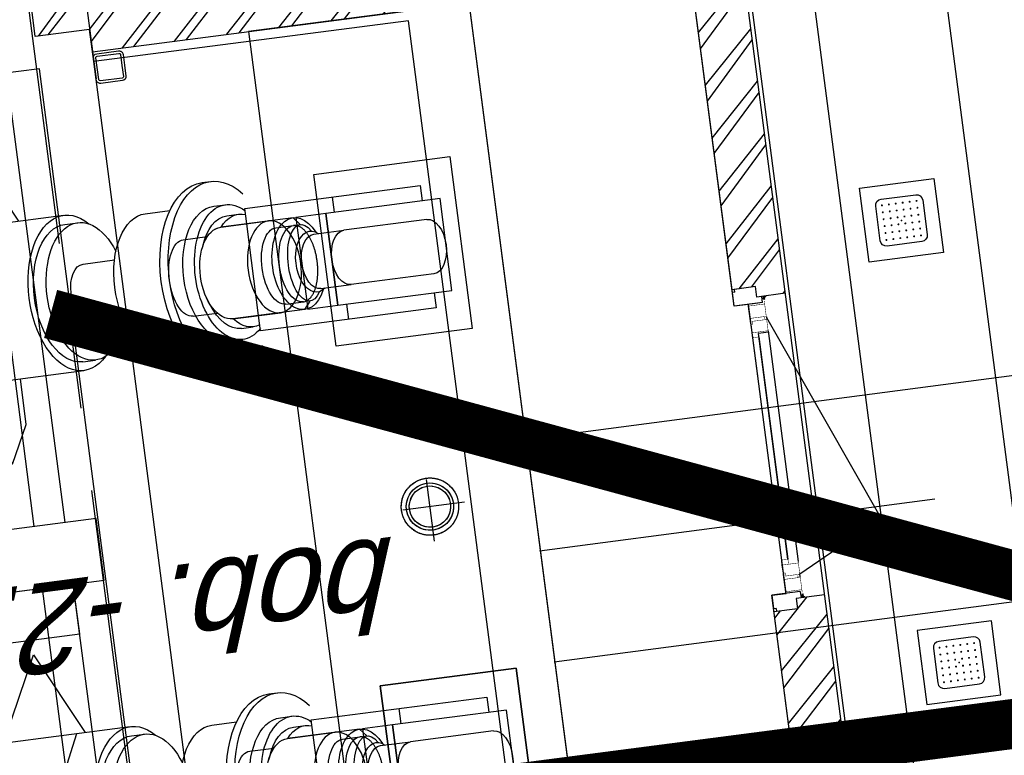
# Model space of a CAD drawing. Extents: x 117893332 to 118394757, y 454959407 to 455669244.
# Tile 195 of 256: x 118235822 to 118239771, y 455229824 to 455232777. Entities that reach past the tile are written whole.
import ezdxf

# ---------------------------------------------------------------- set-up
doc = ezdxf.new("R2010")
doc.units = 0
doc.header["$LTSCALE"] = 200
for name, pattern in [('CENTER', [2, 1.25, -0.25, 0.25, -0.25]), ('DASHED', [19.049999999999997, 12.7, -6.35]), ('HIDDEN2', [4.762499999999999, 3.175, -1.5875]), ('Tauw_HIDDEN3', [2.8, 2, -0.8]), ('Tauw_L_Center1', [13, 8, -1.67, 1.66, -1.67]), ('Tauw_Stramien', [13, 8, -1.67, 1.66, -1.67])]:
    doc.linetypes.add(name, pattern=pattern)
doc.layers.get('0').update_dxf_attribs({"linetype": 'CONTINUOUS'})
for name, color, linetype in [('EL_N_A_EB00----REVISIE~-_-----', 1, 'CONTINUOUS'), ('KABELLOOP', 6, 'CONTINUOUS'), ('LEIDINGLOOP', 6, 'CONTINUOUS'), ('ME_N_A_EB00----aandrijving~-_-----', 135, 'CONTINUOUS'), ('ME_N_A_EB00----vijzel~-_-----', 135, 'CONTINUOUS'), ('ME_N_H_EB00----aandrijving~-_-----', 135, 'Tauw_HIDDEN3'), ('ZU_N_-_AL999---LS_gvk900_vgr05__18_^200~N_-----', 7, 'CONTINUOUS'), ('ZU_N_-_EL999---LW_gvk900_vgr05~H_-----', 2, 'Tauw_L_Center1'), ('ZU_N_-_EL999---LW_gvk900_vgr05~W_-----', 2, 'CONTINUOUS'), ('ZU_N_A_HV01----_arcering verharding gv asfalt~v_-----', 253, 'CONTINUOUS'), ('ZU_N_A_HV02----_arcering verharding ov betontegels-halfsteensverband~v_-----', 253, 'CONTINUOUS'), ('ZU_N_A_HV02----molgoot ov betonstraatsteen~v_-----', 253, 'CONTINUOUS'), ('ZU_N_D_EB00----ONDERDEEL~-_-----', 2, 'CONTINUOUS'), ('ZU_N_D_EB00--F-METSELWERK~-_-----', 7, 'CONTINUOUS'), ('ZU_N_N_MB00X---ALG_Stramien~-_-----', 7, 'Tauw_Stramien')]:
    doc.layers.add(name, color=color, linetype=linetype)
doc.styles.add('tcb_isocp', font='tcb_isocp.shx')

# ---------------------------------------------------------------- blocks, each defined once
blk = doc.blocks.new('_ZUSTRPBA')
at = {"linetype": 'CENTER'}
for p, q in [((0, 140), (0, -140)), ((-140, 0), (140, 0))]:
    blk.add_line(p, q, dxfattribs=at)
at = {"color": 8, "linetype": 'HIDDEN2'}
blk.add_circle((0, 0), 115, dxfattribs=at)
for radius in [95, 83]:
    blk.add_circle((0, 0), radius)
at = {"linetype": 'CENTER'}
blk.add_point((0, 0), dxfattribs=at)
blk = doc.blocks.new('vijzel-1050-35gr_top')
at = {"layer": 'ME_N_A_EB00----aandrijving~-_-----', "color": 0}
for p, q in [((4173.640629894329, 150.0000000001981), (4173.683131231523, 200.0000000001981)), ((3802.398204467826, 149.9999999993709), (3957.959255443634, 149.9999999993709)), ((3676.392756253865, 124.9999999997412), (3754.851251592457, 124.9999999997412)), ((3979.230249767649, 124.9999999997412), (4036.146550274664, 124.9999999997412)), ((3676.392756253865, -125.0000000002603), (3754.851251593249, -125.0000000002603)), ((3979.230249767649, -125.0000000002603), (4036.146550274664, -125.0000000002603)), ((3802.398204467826, -149.9999999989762), (3957.959255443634, -149.9999999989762)), ((4173.640629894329, -149.9999999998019), (4173.683131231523, -199.9999999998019))]:
    blk.add_line(p, q, dxfattribs=at)
for points in [[(4460.428848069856, 150.0000000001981), (4460.428848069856, 200.0000000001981), (3886.937414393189, 200.0000000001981), (3886.937414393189, 149.9999999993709)], [(3886.937414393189, -149.9999999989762), (3886.937414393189, -199.9999999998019), (4460.428848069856, -199.9999999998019), (4460.428848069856, -149.9999999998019)]]:
    blk.add_lwpolyline(points, dxfattribs=at)
for points in [[(4047.319364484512, 149.9999999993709), (4145.617609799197, 149.9999999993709), (4145.617609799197, -149.9999999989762), (4047.319364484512, -149.9999999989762)], [(4145.617609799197, 150.0000000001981), (4518.442293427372, 150.0000000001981), (4518.442293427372, -149.9999999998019), (4145.617609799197, -149.9999999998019)]]:
    blk.add_lwpolyline(points, close=True, dxfattribs=at)
for centre, major_axis, ratio, start_param, end_param in [((3802.398204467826, 1.980917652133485e-10), (2.007087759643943e-12, 149.9999999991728), 0.5734378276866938, 2.309263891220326e-14, 3.141592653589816), ((3676.392756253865, -2.602935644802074e-10), (3.21024058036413e-13, 125.0000000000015), 0.4919922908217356, 5.329070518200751e-15, 3.141592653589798), ((3979.230249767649, -2.602935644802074e-10), (3.21024058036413e-13, 125.0000000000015), 0.4919922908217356, 5.329070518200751e-15, 3.141592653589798), ((4036.146550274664, -2.602935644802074e-10), (3.21024058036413e-13, 125.0000000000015), 0.4919922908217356, 5.329070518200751e-15, 3.141592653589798)]:
    blk.add_ellipse(centre, major_axis=major_axis, ratio=ratio, start_param=start_param, end_param=end_param, dxfattribs=at)
blk.add_ellipse((3957.959255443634, 1.980917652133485e-10), major_axis=(-6.438400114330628e-12, 149.9999999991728), ratio=0.573437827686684, dxfattribs=at)
at = {"layer": 'ME_N_A_EB00----aandrijving~-_-----', "color": 0, "extrusion": (0, 0, -1)}
for major_axis, ratio, start_param, end_param in [((-9.312341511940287e-12, 125.0000000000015), 0.4919922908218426, 1.514344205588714e-13, 0.1826891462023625), ((1.444249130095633e-11, 125), 0.4919922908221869, 2.958903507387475, 3.141592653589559)]:
    blk.add_ellipse((4036.146550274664, -2.602935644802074e-10), major_axis=major_axis, ratio=ratio, start_param=start_param, end_param=end_param, dxfattribs=at)
at = {"layer": 'ME_N_A_EB00----vijzel~-_-----', "color": 0}
for p, q in [((3094.86495671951, 402.8441347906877), (3094.86495671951, 253.9999999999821)), ((3761.048197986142, 302.2107653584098), (3788.312514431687, 302.2107653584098)), ((532.8166207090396, 253.9999999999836), (3302.628880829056, 253.9999999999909)), ((3302.628880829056, 225.0818022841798), (3344.555072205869, 225.0818022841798)), ((3565.348298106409, 224.5486080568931), (3645.153887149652, 224.5486080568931)), ((3788.312514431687, 220.0080721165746), (3826.297974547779, 220.0080721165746)), ((3826.297974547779, 184.6215251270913), (3864.821293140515, 184.6215251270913)), ((4038.22030298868, 149.9999999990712), (3802.526114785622, 149.9999999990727)), ((4038.22030298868, 149.9999999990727), (4058.591985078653, 124.9999999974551)), ((3344.555072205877, 88.78791950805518), (3447.109799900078, 89.03557922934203)), ((4098.245104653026, 89.32111373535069), (4196.543349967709, 89.32111373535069)), ((4467.516553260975, 89.32111373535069), (4196.543349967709, 89.32111373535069)), ((3344.555072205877, -88.78791950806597), (3447.04854712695, -88.78791950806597)), ((4098.245104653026, -88.25472528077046), (4196.543349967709, -88.25472528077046)), ((4467.516553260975, -88.25472528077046), (4196.543349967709, -88.25472528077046)), ((4038.22030298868, -150.000000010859), (4058.591985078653, -125.0000000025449)), ((4038.22030298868, -150.000000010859), (3802.526114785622, -150.0000000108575)), ((3826.297974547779, -183.5551366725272), (3864.821293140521, -184.0883308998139)), ((3788.312514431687, -220.0080721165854), (3826.297974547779, -220.0080721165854)), ((532.8166207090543, -254.0000000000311), (3302.628880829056, -254.0000000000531)), ((3302.628880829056, -224.0154138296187), (3344.555072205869, -224.0154138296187)), ((3565.348298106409, -224.5486080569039), (3645.835637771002, -224.5486080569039)), ((3761.048197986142, -301.144376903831), (3788.312514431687, -301.144376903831))]:
    blk.add_line(p, q, dxfattribs=at)
at = {"layer": 'ME_N_A_EB00----vijzel~-_-----', "color": 0, "flags": 128}
for points in [[(2372.469574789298, 253.9999999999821), (2505.686732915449, 524.9999999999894), (3021.841773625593, -525.0000000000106), (3155.058931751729, -254.0000000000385)], [(2631.852707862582, 253.9999999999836), (2765.069865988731, 524.9999999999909), (3127.738849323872, -254.000000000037)], [(2898.287024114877, 253.9999999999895), (3033.78702411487, 524.9999999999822), (3094.86495671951, 402.8441347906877)]]:
    blk.add_lwpolyline(points, dxfattribs=at)
at = {"layer": 'ME_N_A_EB00----vijzel~-_-----', "color": 0}
for centre, major_axis, ratio, start_param, end_param in [((3788.312514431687, 0.5331942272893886), (-6.05436650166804e-12, 301.6775711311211), 0.5735764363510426, -0.6064697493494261, 3.748062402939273), ((3761.048197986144, 0.5331942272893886), (7.68433109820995e-12, -301.6775711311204), 0.5735764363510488, 3.141592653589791, 6.283185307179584), ((3302.628880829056, -2.228572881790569e-11), (8.552151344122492e-14, 254.0000000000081), 0.5735764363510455, -0.5435866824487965, 3.699767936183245), ((3302.628880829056, 0.5331942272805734), (0, -224.5486080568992), 0.5735764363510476, 3.141592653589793, 6.283185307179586), ((3344.555072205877, 0.5331942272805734), (-1.513848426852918e-12, 224.5486080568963), 0.5735764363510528, -1.031086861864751, 4.169909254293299), ((3565.348298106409, -4.655831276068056e-12), (0, -224.5486080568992), 0.5735764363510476, 3.141592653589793, 6.283185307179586), ((3826.297974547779, -4.655831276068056e-12), (6.171625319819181e-12, 220.0080721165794), 0.5735764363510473, -0.5012649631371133, 1.570796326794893), ((3788.312514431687, -4.655831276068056e-12), (7.394550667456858e-12, 220.0080721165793), 0.5735764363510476, 2.220446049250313e-16, 1.570796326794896), ((3826.297974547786, 0.5331942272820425), (1.874201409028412e-11, 184.0883308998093), 0.573576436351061, 3.863576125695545e-14, 1.045903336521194), ((3864.821293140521, -4.655831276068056e-12), (1.54342297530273e-11, 184.0883308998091), 0.5735764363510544, -0.2110178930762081, 0.6183669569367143), ((4038.220302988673, -5.893144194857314e-09), (-2.145442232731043e-13, 150.0000000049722), 0.5735764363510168, -0.8992071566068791, 4.033312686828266), ((3802.526114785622, -5.89167514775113e-09), (0, -150.0000000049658), 0.5735764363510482, 3.141592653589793, 6.283185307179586), ((4058.591985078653, -2.544874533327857e-09), (-1.096893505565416e-12, 124.9999999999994), 0.4400000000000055, -0.6598227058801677, 3.792244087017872), ((4085.968778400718, -0.3116414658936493), (-2.888872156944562e-14, 99.68835853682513), 0.573576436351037, -0.4530195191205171, 3.631917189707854), ((3344.555072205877, -4.655831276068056e-12), (0, -88.78791950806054), 0.573576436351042, 3.141592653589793, 6.283185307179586), ((4098.245104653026, 0.5331942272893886), (0, -88.78791950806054), 0.573576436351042, 3.141592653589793, 6.283185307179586), ((4196.543349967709, 0.5331942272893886), (0, -88.78791950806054), 0.573576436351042, 3.141592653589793, 6.283185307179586), ((4467.516553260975, 0.5331942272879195), (0, 88.78791950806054), 0.573576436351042, 3.141592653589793, 6.283185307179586), ((3788.312514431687, -4.655831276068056e-12), (7.178765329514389e-12, 220.0080721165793), 0.5735764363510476, 1.570796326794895, 3.141592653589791), ((3826.297974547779, -4.655831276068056e-12), (7.364279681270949e-12, 220.0080721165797), 0.5735764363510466, 1.570796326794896, 3.642857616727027), ((3826.297974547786, 0.5331942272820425), (1.694132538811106e-11, 184.0883308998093), 0.5735764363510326, 2.121418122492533, 3.141592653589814), ((3864.821293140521, -4.655831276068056e-12), (1.444336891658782e-11, 184.0883308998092), 0.5735764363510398, 2.523225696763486, 3.352610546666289)]:
    blk.add_ellipse(centre, major_axis=major_axis, ratio=ratio, start_param=start_param, end_param=end_param, dxfattribs=at)
at = {"layer": 'ME_N_H_EB00----aandrijving~-_-----', "color": 0}
blk.add_line((3886.937414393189, 149.9999999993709), (3886.937414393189, -149.9999999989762), dxfattribs=at)
at = {"layer": 'ME_N_H_EB00----aandrijving~-_-----', "color": 0, "extrusion": (0, 0, -1)}
blk.add_ellipse((4036.146550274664, -2.602935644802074e-10), major_axis=(-6.07588774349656e-15, 124.9999999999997), ratio=0.4919922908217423, start_param=0.1826891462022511, end_param=2.958903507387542, dxfattribs=at)
blk = doc.blocks.new('A$C4EE30D3E')
at = {"layer": 'ZU_N_D_EB00--F-METSELWERK~-_-----'}
h = blk.add_hatch(dxfattribs=at)
h.set_pattern_fill('10300013,O', color=256, scale=75000, angle=360)
h.set_pattern_definition([(135, (819.9998546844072, -7044.293678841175), (-106.0660171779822, -106.0660171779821), []), (135, (766.9673546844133, -7044.293678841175), (-106.0660171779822, -106.0660171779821), [])])
h.paths.add_polyline_path([(209.999854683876, -5839.293678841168), (139.9998546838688, -5839.293678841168), (139.9998546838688, -5619.293678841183), (-0.0001453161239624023, -5619.293678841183), (-0.0001453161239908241, -8469.293678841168), (1639.999854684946, -8469.293678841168), (1639.999854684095, -8354.29367884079), (1597.999854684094, -8354.29367884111), (1597.999854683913, -8259.293678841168), (209.999854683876, -8259.293678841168)])
h = blk.add_hatch(dxfattribs=at)
h.set_pattern_fill('10300013,O', color=256, scale=75000, angle=360)
h.set_pattern_definition([(135, (3624.999854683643, -7044.293678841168), (-106.0660171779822, -106.0660171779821), []), (135, (3571.967354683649, -7044.293678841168), (-106.0660171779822, -106.0660171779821), [])])
h.paths.add_polyline_path([(4389.999854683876, -5619.293678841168), (4269.999854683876, -5619.293678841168), (4269.999854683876, -5839.293678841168), (4179.999854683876, -5839.293678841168), (4179.999854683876, -8259.293678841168), (2901.999854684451, -8259.293678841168), (2901.999854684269, -8354.29367884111), (2859.999854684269, -8354.29367884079), (2859.999854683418, -8469.293678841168), (4389.999854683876, -8469.293678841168)])
for p, q in [((4139.999854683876, -5619.293678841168), (4139.999854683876, 999.9999971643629)), ((249.999854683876, -5361.640278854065), (2069.999854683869, -5361.640278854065)), ((2319.999854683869, -5361.640278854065), (4139.999854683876, -5361.640278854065)), ((249.999854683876, -5486.640278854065), (2069.999854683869, -5486.640278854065)), ((2319.999854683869, -5486.640278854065), (4139.999854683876, -5486.640278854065)), ((2069.999854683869, -5611.640278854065), (2319.999854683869, -5611.640278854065)), ((4269.999854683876, -5619.293678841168), (4389.999854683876, -5619.293678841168)), ((4269.999854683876, -5839.293678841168), (4269.999854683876, -5619.293678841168)), ((4269.999854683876, -5619.293678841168), (4389.999854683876, -5619.293678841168)), ((4269.999854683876, -5839.293678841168), (4269.999854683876, -5619.293678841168)), ((249.999854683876, -5839.293678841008), (4139.999854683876, -5839.293678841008)), ((4159.999854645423, -5839.293678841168), (4069.999854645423, -5839.293678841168)), ((4139.999854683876, -7111.640278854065), (4139.999854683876, -5839.293678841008)), ((4139.999854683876, -5839.293678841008), (4269.999854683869, -5839.293678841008)), ((4139.999854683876, -5839.293678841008), (4169.999854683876, -5839.293678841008)), ((4179.999854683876, -5839.293678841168), (4179.999854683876, -8259.293678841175)), ((249.999854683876, -7111.640278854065), (4139.999854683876, -7111.640278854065)), ((4139.999854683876, -7361.640278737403), (249.9998546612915, -7361.640278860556)), ((209.999854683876, -8259.293678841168), (1664.999854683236, -8259.293678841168)), ((1597.999854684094, -8354.29367884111), (1597.999854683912, -8259.293678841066)), ((1609.999854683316, -8269.293678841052), (1597.999854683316, -8269.29367884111)), ((1597.999854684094, -8354.29367884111), (1597.999854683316, -8269.29367884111)), ((1664.999854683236, -8259.293678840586), (1609.999854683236, -8259.293678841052)), ((1609.999854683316, -8269.293678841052), (1609.999854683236, -8259.293678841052)), ((1664.999854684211, -8374.293678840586), (1664.999854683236, -8259.293678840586)), ((2834.999854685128, -8259.293678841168), (4179.999854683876, -8259.293678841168)), ((2834.999854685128, -8259.293678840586), (2889.999854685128, -8259.293678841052)), ((2834.999854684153, -8374.293678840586), (2834.999854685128, -8259.293678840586)), ((2889.999854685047, -8269.293678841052), (2889.999854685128, -8259.293678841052)), ((2889.999854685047, -8269.293678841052), (2901.999854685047, -8269.29367884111)), ((2901.999854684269, -8354.29367884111), (2901.999854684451, -8259.293678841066)), ((2901.999854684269, -8354.29367884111), (2901.999854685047, -8269.29367884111)), ((1664.999854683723, -8316.820662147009), (2834.99985468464, -8316.820662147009)), ((1724.097308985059, -8316.820662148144), (1736.36602673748, -8316.820662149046)), ((2775.902400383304, -8316.820662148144), (2763.633682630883, -8316.820662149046)), ((2834.999854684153, -8374.293678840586), (2834.999854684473, -8327.005339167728)), ((1639.999854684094, -8354.29367884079), (1597.999854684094, -8354.29367884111)), ((1639.999854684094, -8354.29367884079), (1597.999854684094, -8354.29367884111)), ((1639.999854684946, -8469.29367883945), (1639.999854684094, -8354.29367884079)), ((2700.018102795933, -8342.120140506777), (1799.981606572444, -8342.120140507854)), ((1799.981606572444, -8342.120140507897), (2713.473868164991, -8342.120140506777)), ((2713.473868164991, -8381.81513085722), (2713.473868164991, -8342.120140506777)), ((2859.999854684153, -8374.29367884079), (2859.999854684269, -8354.29367884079)), ((2859.999854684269, -8354.29367884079), (2901.999854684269, -8354.29367884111)), ((2859.999854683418, -8469.29367883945), (2859.999854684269, -8354.29367884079)), ((2859.999854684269, -8354.29367884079), (2901.999854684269, -8354.29367884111)), ((1664.999854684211, -8374.293678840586), (1639.999854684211, -8374.29367884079)), ((1724.097308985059, -8381.815130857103), (1736.36602673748, -8381.815130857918)), ((1914.089940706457, -8733.79666702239), (1734.551874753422, -8381.815130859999)), ((2720.018102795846, -8381.815130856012), (1786.525841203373, -8381.815130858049)), ((2773.611825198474, -8381.81513085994), (1914.089940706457, -8733.79666702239)), ((2775.902400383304, -8381.815130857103), (2763.633682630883, -8381.815130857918)), ((2834.999854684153, -8374.293678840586), (2859.999854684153, -8374.29367884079)), ((-0.0001453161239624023, -8469.293678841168), (4389.999854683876, -8469.293678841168)), ((4139.999854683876, -9261.295225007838), (249.9998547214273, -9261.295225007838))]:
    blk.add_line(p, q, dxfattribs=at)
for points in [[(2069.999854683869, -5611.640278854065), (2069.999854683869, -1000.000002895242)], [(2319.999854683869, -5611.640278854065), (2319.999854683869, -1000.000002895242)], [(249.999854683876, -5619.293678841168), (4139.999854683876, -5619.293678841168)], [(4389.999854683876, -7361.640278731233), (-0.0001453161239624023, -7361.640278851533)]]:
    blk.add_lwpolyline(points, dxfattribs=at)
for points in [[(2069.999854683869, -5486.640278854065), (2069.999854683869, -2236.640278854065), (1869.999854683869, -2236.640278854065), (1869.999854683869, -5486.640278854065)], [(1507.618902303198, -7205.35628735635), (1507.618902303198, -6655.35628735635), (812.3808070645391, -6655.35628735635), (812.3808070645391, -7205.35628735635)], [(2882.380807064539, -7205.35628735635), (2882.380807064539, -6655.35628735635), (3577.618902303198, -6655.35628735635), (3577.618902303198, -7205.35628735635)], [(1149.999854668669, -8819.293678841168), (1149.999854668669, -9119.293678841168), (1449.999854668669, -9119.293678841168), (1449.999854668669, -8819.293678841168)], [(3239.999854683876, -8819.293678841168), (3239.999854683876, -9119.293678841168), (2939.999854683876, -9119.293678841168), (2939.999854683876, -8819.293678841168)]]:
    blk.add_lwpolyline(points, close=True, dxfattribs=at)
at = {"layer": 'ZU_N_D_EB00--F-METSELWERK~-_-----', "flags": 128}
for points in [[(4109.999854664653, -5959.293678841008), (4065.999854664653, -5959.293678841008, -0.414213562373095), (4049.999854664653, -5943.293678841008), (4049.999854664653, -5855.293678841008, -0.414213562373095), (4065.999854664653, -5839.293678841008), (4153.999854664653, -5839.293678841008, -0.4142135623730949), (4169.999854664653, -5855.293678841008), (4169.999854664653, -5943.293678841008, -0.414213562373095), (4153.999854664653, -5959.293678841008)], [(4109.999854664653, -5949.293678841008), (4065.999854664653, -5949.293678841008, -0.4142135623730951), (4059.999854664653, -5943.293678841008), (4059.999854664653, -5855.293678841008, -0.4142135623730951), (4065.999854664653, -5849.293678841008), (4153.999854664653, -5849.293678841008, -0.4142135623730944), (4159.999854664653, -5855.293678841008), (4159.999854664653, -5943.293678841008, -0.4142135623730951), (4153.999854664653, -5949.293678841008)], [(2194.999854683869, -7060.640278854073, -1), (2194.999854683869, -6830.640278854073, -1)], [(2194.999854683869, -7040.640278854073, -1), (2194.999854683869, -6850.640278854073, -1)], [(2194.999854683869, -7028.640278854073, -1), (2194.999854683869, -6862.640278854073, -1)]]:
    blk.add_lwpolyline(points, format="xyb", close=True, dxfattribs=at)
for points in [[(4389.999854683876, -7361.640278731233), (4389.999854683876, -5839.293678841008), (4139.999854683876, -5839.293678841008)], [(209.999854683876, -8259.293678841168), (1664.999854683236, -8259.293678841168), (1664.999854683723, -8316.820662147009), (1671.780429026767, -8316.820662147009), (1671.780429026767, -8316.815130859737), (1721.780429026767, -8316.815130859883), (1741.780429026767, -8316.81513085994), (1741.780429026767, -8316.820662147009), (1746.948586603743, -8316.820662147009), (1746.948586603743, -8316.815130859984), (1779.981606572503, -8316.815130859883), (1799.981606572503, -8316.815130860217), (1799.981606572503, -8316.820662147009), (2700.018102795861, -8316.820662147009), (2700.018102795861, -8316.815130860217), (2720.018102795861, -8316.815130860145), (2753.05112276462, -8316.815130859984), (2753.05112276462, -8316.820662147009), (2758.219280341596, -8316.820662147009), (2758.219280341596, -8316.81513085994), (2778.219280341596, -8316.815130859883), (2828.219280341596, -8316.815130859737), (2828.219280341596, -8316.820662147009), (2834.99985468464, -8316.820662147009), (2834.999854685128, -8259.293678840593), (2889.999854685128, -8259.293678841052), (4179.999854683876, -8259.293678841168), (4179.999854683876, -6469.868626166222), (209.999854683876, -6469.868626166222)]]:
    blk.add_lwpolyline(points, dxfattribs=at)
for points in [[(1507.618902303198, -7205.35628735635), (812.3808070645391, -7205.35628735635), (812.3808070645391, -6655.35628735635), (1507.618902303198, -6655.35628735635)], [(2882.380807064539, -7205.35628735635), (2882.380807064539, -6655.35628735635), (3577.618902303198, -6655.35628735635), (3577.618902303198, -7205.35628735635)]]:
    blk.add_lwpolyline(points, close=True, dxfattribs=at)
at = {"layer": 'ZU_N_D_EB00--F-METSELWERK~-_-----', "const_width": 2}
for points in [[(1654.780429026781, -8381.815130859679), (1722.769210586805, -8381.81513085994), (1721.780429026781, -8381.815130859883), (1721.780429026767, -8316.815130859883), (1671.780429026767, -8316.815130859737), (1671.780429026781, -8381.815130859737), (1654.780429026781, -8381.815130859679)], [(1721.780429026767, -8316.815130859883), (1741.780429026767, -8316.81513085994)], [(1747.952211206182, -8324.219237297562), (1734.551874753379, -8324.219237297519), (1734.551874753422, -8381.815130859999), (1725.983715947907, -8381.81513085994)], [(1726.38788416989, -8381.81513085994), (1799.981606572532, -8381.815130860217), (1779.981606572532, -8381.815130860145), (1779.981606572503, -8316.815130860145)], [(1779.981606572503, -8316.815130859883), (1746.948586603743, -8316.815130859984), (1746.948586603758, -8324.219237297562)], [(1779.981606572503, -8316.815130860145), (1799.981606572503, -8316.815130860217), (1799.981606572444, -8342.120140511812), (1779.981606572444, -8342.120140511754)], [(2773.611825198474, -8381.81513085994), (2700.018102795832, -8381.815130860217), (2720.018102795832, -8381.815130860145), (2720.018102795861, -8316.815130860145)], [(2720.018102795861, -8316.815130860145), (2700.018102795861, -8316.815130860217), (2700.018102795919, -8342.120140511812), (2720.018102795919, -8342.120140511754)], [(2720.018102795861, -8316.815130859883), (2753.05112276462, -8316.815130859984), (2753.051122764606, -8324.219237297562)], [(2752.047498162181, -8324.219237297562), (2765.447834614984, -8324.219237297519), (2765.447834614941, -8381.815130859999), (2774.015993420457, -8381.81513085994)], [(2778.219280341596, -8316.815130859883), (2758.219280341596, -8316.81513085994)], [(2845.219280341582, -8381.815130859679), (2777.230498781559, -8381.81513085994), (2778.219280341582, -8381.815130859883), (2778.219280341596, -8316.815130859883), (2828.219280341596, -8316.815130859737), (2828.219280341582, -8381.815130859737), (2845.219280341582, -8381.815130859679)], [(1721.780429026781, -8373.231417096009), (1730.739068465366, -8373.231417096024), (1729.138503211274, -8373.231417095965)], [(2778.219280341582, -8373.231417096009), (2769.260640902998, -8373.231417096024), (2770.861206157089, -8373.231417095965)]]:
    blk.add_lwpolyline(points, dxfattribs=at)
at = {"layer": 'ZU_N_D_EB00--F-METSELWERK~-_-----'}
for points in [[(1204.999854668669, -8899.293678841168), (1204.999854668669, -9039.293678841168, 0.414213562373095), (1229.999854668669, -9064.293678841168), (1369.999854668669, -9064.293678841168, 0.414213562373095), (1394.999854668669, -9039.293678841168), (1394.999854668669, -8899.293678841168, 0.414213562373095), (1369.999854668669, -8874.293678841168), (1229.999854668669, -8874.293678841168, 0.414213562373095)], [(3184.999854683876, -8899.293678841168), (3184.999854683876, -9039.293678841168, -0.414213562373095), (3159.999854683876, -9064.293678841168), (3019.999854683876, -9064.293678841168, -0.414213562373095), (2994.999854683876, -9039.293678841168), (2994.999854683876, -8899.293678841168, -0.414213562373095), (3019.999854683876, -8874.293678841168), (3159.999854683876, -8874.293678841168, -0.414213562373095)]]:
    blk.add_lwpolyline(points, format="xyb", close=True, dxfattribs=at)
at = {"layer": 'ZU_N_D_EB00--F-METSELWERK~-_-----', "const_width": 4, "flags": 128}
for points in [[(1229.999854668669, -8897.293678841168, 1), (1229.999854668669, -8901.293678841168, 1)], [(1229.999854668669, -8925.293678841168, 1), (1229.999854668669, -8929.293678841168, 1)], [(1257.999854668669, -8897.293678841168, 1), (1257.999854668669, -8901.293678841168, 1)], [(1257.999854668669, -8925.293678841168, 1), (1257.999854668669, -8929.293678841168, 1)], [(1285.999854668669, -8897.293678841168, 1), (1285.999854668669, -8901.293678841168, 1)], [(1285.999854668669, -8925.293678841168, 1), (1285.999854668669, -8929.293678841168, 1)], [(1313.999854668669, -8897.293678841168, 1), (1313.999854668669, -8901.293678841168, 1)], [(1313.999854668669, -8925.293678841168, 1), (1313.999854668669, -8929.293678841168, 1)], [(1341.999854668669, -8897.293678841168, 1), (1341.999854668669, -8901.293678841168, 1)], [(1341.999854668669, -8925.293678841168, 1), (1341.999854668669, -8929.293678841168, 1)], [(1369.999854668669, -8897.293678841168, 1), (1369.999854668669, -8901.293678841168, 1)], [(1369.999854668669, -8925.293678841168, 1), (1369.999854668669, -8929.293678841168, 1)], [(3019.999854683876, -8897.293678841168, -1), (3019.999854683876, -8901.293678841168, -1)], [(3019.999854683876, -8925.293678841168, -1), (3019.999854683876, -8929.293678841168, -1)], [(3047.999854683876, -8897.293678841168, -1), (3047.999854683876, -8901.293678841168, -1)], [(3047.999854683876, -8925.293678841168, -1), (3047.999854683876, -8929.293678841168, -1)], [(3075.999854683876, -8897.293678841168, -1), (3075.999854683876, -8901.293678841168, -1)], [(3075.999854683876, -8925.293678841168, -1), (3075.999854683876, -8929.293678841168, -1)], [(3103.999854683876, -8897.293678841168, -1), (3103.999854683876, -8901.293678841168, -1)], [(3103.999854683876, -8925.293678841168, -1), (3103.999854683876, -8929.293678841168, -1)], [(3131.999854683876, -8897.293678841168, -1), (3131.999854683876, -8901.293678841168, -1)], [(3131.999854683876, -8925.293678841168, -1), (3131.999854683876, -8929.293678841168, -1)], [(3159.999854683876, -8897.293678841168, -1), (3159.999854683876, -8901.293678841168, -1)], [(3159.999854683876, -8925.293678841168, -1), (3159.999854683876, -8929.293678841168, -1)], [(1229.999854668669, -8953.293678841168, 1), (1229.999854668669, -8957.293678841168, 1)], [(1257.999854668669, -8953.293678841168, 1), (1257.999854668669, -8957.293678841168, 1)], [(1285.999854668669, -8953.293678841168, 1), (1285.999854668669, -8957.293678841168, 1)], [(1313.999854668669, -8953.293678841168, 1), (1313.999854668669, -8957.293678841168, 1)], [(1341.999854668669, -8953.293678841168, 1), (1341.999854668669, -8957.293678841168, 1)], [(1369.999854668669, -8953.293678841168, 1), (1369.999854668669, -8957.293678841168, 1)], [(3019.999854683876, -8953.293678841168, -1), (3019.999854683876, -8957.293678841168, -1)], [(3047.999854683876, -8953.293678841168, -1), (3047.999854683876, -8957.293678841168, -1)], [(3075.999854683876, -8953.293678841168, -1), (3075.999854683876, -8957.293678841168, -1)], [(3103.999854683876, -8953.293678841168, -1), (3103.999854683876, -8957.293678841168, -1)], [(3131.999854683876, -8953.293678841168, -1), (3131.999854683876, -8957.293678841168, -1)], [(3159.999854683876, -8953.293678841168, -1), (3159.999854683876, -8957.293678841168, -1)], [(1229.999854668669, -8981.293678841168, 1), (1229.999854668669, -8985.293678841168, 1)], [(1257.999854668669, -8981.293678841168, 1), (1257.999854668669, -8985.293678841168, 1)], [(1285.999854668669, -8981.293678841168, 1), (1285.999854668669, -8985.293678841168, 1)], [(1313.999854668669, -8981.293678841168, 1), (1313.999854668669, -8985.293678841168, 1)], [(1341.999854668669, -8981.293678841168, 1), (1341.999854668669, -8985.293678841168, 1)], [(1369.999854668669, -8981.293678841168, 1), (1369.999854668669, -8985.293678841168, 1)], [(3019.999854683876, -8981.293678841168, -1), (3019.999854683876, -8985.293678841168, -1)], [(3047.999854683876, -8981.293678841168, -1), (3047.999854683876, -8985.293678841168, -1)], [(3075.999854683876, -8981.293678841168, -1), (3075.999854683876, -8985.293678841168, -1)], [(3103.999854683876, -8981.293678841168, -1), (3103.999854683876, -8985.293678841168, -1)], [(3131.999854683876, -8981.293678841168, -1), (3131.999854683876, -8985.293678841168, -1)], [(3159.999854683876, -8981.293678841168, -1), (3159.999854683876, -8985.293678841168, -1)], [(1229.999854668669, -9009.293678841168, 1), (1229.999854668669, -9013.293678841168, 1)], [(1229.999854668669, -9037.293678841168, 1), (1229.999854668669, -9041.293678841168, 1)], [(1257.999854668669, -9009.293678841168, 1), (1257.999854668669, -9013.293678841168, 1)], [(1257.999854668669, -9037.293678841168, 1), (1257.999854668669, -9041.293678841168, 1)], [(1285.999854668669, -9009.293678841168, 1), (1285.999854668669, -9013.293678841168, 1)], [(1285.999854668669, -9037.293678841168, 1), (1285.999854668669, -9041.293678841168, 1)], [(1313.999854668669, -9009.293678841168, 1), (1313.999854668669, -9013.293678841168, 1)], [(1313.999854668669, -9037.293678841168, 1), (1313.999854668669, -9041.293678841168, 1)], [(1341.999854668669, -9009.293678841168, 1), (1341.999854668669, -9013.293678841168, 1)], [(1341.999854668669, -9037.293678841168, 1), (1341.999854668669, -9041.293678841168, 1)], [(1369.999854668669, -9009.293678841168, 1), (1369.999854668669, -9013.293678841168, 1)], [(1369.999854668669, -9037.293678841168, 1), (1369.999854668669, -9041.293678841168, 1)], [(3019.999854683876, -9009.293678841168, -1), (3019.999854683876, -9013.293678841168, -1)], [(3019.999854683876, -9037.293678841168, -1), (3019.999854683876, -9041.293678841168, -1)], [(3047.999854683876, -9009.293678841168, -1), (3047.999854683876, -9013.293678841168, -1)], [(3047.999854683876, -9037.293678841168, -1), (3047.999854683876, -9041.293678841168, -1)], [(3075.999854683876, -9009.293678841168, -1), (3075.999854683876, -9013.293678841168, -1)], [(3075.999854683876, -9037.293678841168, -1), (3075.999854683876, -9041.293678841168, -1)], [(3103.999854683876, -9009.293678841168, -1), (3103.999854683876, -9013.293678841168, -1)], [(3103.999854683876, -9037.293678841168, -1), (3103.999854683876, -9041.293678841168, -1)], [(3131.999854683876, -9009.293678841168, -1), (3131.999854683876, -9013.293678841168, -1)], [(3131.999854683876, -9037.293678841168, -1), (3131.999854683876, -9041.293678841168, -1)], [(3159.999854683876, -9009.293678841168, -1), (3159.999854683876, -9013.293678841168, -1)], [(3159.999854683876, -9037.293678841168, -1), (3159.999854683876, -9041.293678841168, -1)]]:
    blk.add_lwpolyline(points, format="xyb", close=True, dxfattribs=at)
at = {"layer": 'ZU_N_D_EB00--F-METSELWERK~-_-----'}
for centre, start, end in [((1648.016003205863, -8386.074334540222), 56.21020881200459, 179.4276088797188), ((1649.201181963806, -8388.320429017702), 56.21020881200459, 179.4276088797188), ((1650.386360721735, -8390.56652349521), 56.21020881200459, 179.4276088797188), ((2849.613348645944, -8390.566523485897), 0.57239112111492, 123.7897911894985), ((2850.798527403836, -8388.320429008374), 0.57239112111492, 123.7897911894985), ((2851.983706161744, -8386.074334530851), 0.57239112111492, 123.7897911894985)]:
    blk.add_arc(centre, 7.552685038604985, start, end, dxfattribs=at)
for p in [(1299.999854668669, -8969.293678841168), (3089.999854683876, -8969.293678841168)]:
    blk.add_point(p, dxfattribs=at)
at = {"layer": 'ZU_N_D_EB00--F-METSELWERK~-_-----', "xscale": -1.238095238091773, "yscale": 1.238095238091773, "zscale": 1.238095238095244, "rotation": 90}
for p in [(1159.999854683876, -1550.942364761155), (3229.999854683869, -1550.942364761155)]:
    blk.add_blockref('vijzel-1050-35gr_top', p, dxfattribs=at)
at = {"layer": 'ZU_N_D_EB00--F-METSELWERK~-_-----', "rotation": 90}
blk.add_blockref('_ZUSTRPBA', (2194.999854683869, -6945.640278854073), dxfattribs=at)
blk = doc.blocks.new('A$C051E189E')
at = {"layer": 'LEIDINGLOOP', "linetype": 'DASHED', "const_width": 200}
for points in [[(39767.83829933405, -43239.90334999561), (39767.83829933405, -55943.81955587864)], [(41897.83829933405, -43249.90334999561), (39767.83829933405, -48359.41402244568)]]:
    blk.add_lwpolyline(points, dxfattribs=at)
blk = doc.blocks.new('A$C6DFC50BF')
at = {"layer": 'KABELLOOP', "linetype": 'DASHED', "const_width": 200}
for points in [[(39767.83829933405, -43239.90334999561), (39767.83829933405, -55943.81955587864)], [(41897.83829933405, -43249.90334999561), (39767.83829933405, -48359.41402244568)]]:
    blk.add_lwpolyline(points, dxfattribs=at)

msp = doc.modelspace()

# ---------------------------------------------------------------- hatches: boundary and pattern name
at = {"layer": 'ZU_N_A_HV01----_arcering verharding gv asfalt~v_-----'}
h = msp.add_hatch(dxfattribs=at)
h.set_pattern_fill('ASFALT', color=256, scale=3000)
h.set_pattern_definition([(157.416313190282, (118248804.6750337, 455213277.5848131), (-144.0121693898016, -346.2448484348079), []), (217.416313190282, (118248804.6750337, 455213277.5848131), (227.8507499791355, -297.8406213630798), [])])
h.paths.add_polyline_path([(118253562.4644317, 455173882.7550641, -0.413670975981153), (118245855.7562277, 455163886.7559816), (118232779.448046, 455162183.4266028, -0.2396013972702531), (118226539.3488066, 455164396.4313046), (118222931.5859316, 455163926.7441258), (118222383.7487684, 455168135.4742161), (118218106.8741981, 455167574.5760993), (118214434.7360406, 455164219.5352659), (118215506.4412013, 455155986.2169401), (118286398.3345948, 455165213.991818), (118285827.6629735, 455169598.1464381), (118269443.6465182, 455167465.4905022, -0.4142135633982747), (118257765.8233637, 455176453.3294046), (118256227.8597453, 455188268.6539, -0.4142135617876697), (118265215.698611, 455199946.4769887), (118292266.1138908, 455203467.5444995), (118291600.0729585, 455208584.3784367), (118288512.0832502, 455208182.4244898, -0.4142135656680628), (118286360.315439, 455209838.5329916), (118282082.5253519, 455242702.4295251), (118277103.5895731, 455242054.3371087, -0.4142135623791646), (118269661.0073064, 455247782.5220213), (118267518.7053234, 455264240.6439259), (118262945.7468947, 455263645.3963049), (118267639.6027709, 455227475.8892438), (118267223.0791646, 455227421.9624292), (118267223.0953798, 455227421.8374796), (118252708.3945412, 455225558.9908816), (118252749.7655286, 455225241.1604559), (118251437.4330616, 455225070.8540304), (118250715.0444016, 455230620.5667782), (118243327.2569473, 455287376.853917), (118243629.7457429, 455287416.2279319), (118243124.354806, 455290872.4482069), (118240928.7488096, 455307740.0890951, -0.4142135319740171), (118245603.8051835, 455313814.3496923), (118274546.4505115, 455317581.7228291), (118274030.151141, 455321548.2621741), (118245583.3097502, 455317845.426291, -0.4142135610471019), (118239509.0486006, 455322520.4825709), (118233549.7710685, 455368302.3163094, 0.4142135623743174), (118222813.3463366, 455376565.6076621), (118207809.9167748, 455374612.6583502, 0.4142135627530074), (118199546.6254238, 455363876.233606), (118205505.9032047, 455318094.3984217, -0.4142123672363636), (118200830.8688669, 455312020.1400964), (118163460.5556403, 455307155.6086541), (118165370.8677974, 455292480.2047596), (118168069.5899988, 455292831.4889433), (118168020.6380423, 455293207.5597649, -0.4142128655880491), (118177008.4523232, 455304885.379675), (118193278.4294503, 455307003.2308075, -0.1343417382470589), (118196112.2678289, 455306610.6909133), (118204322.7715568, 455303093.5020068), (118205538.0756343, 455305921.5248985, -0.2648123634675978), (118209818.1357149, 455309156.2414026), (118230144.221444, 455311802.0275834, -0.4142136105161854), (118236218.4835087, 455307126.9714311), (118240860.0830218, 455271468.1296604, -0.4142135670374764), (118236185.026669, 455265393.868468), (118214172.9505057, 455262528.6259582), (118214897.7231318, 455256960.5985169, -0.4142135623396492), (118212810.3363711, 455254248.4745319), (118211683.2549989, 455254101.7658931), (118212034.0112402, 455251407.0995864), (118215577.2140856, 455248630.0588531), (118219142.1158661, 455249094.050086), (118218436.6095952, 455254511.7740204, -0.4142294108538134), (118220523.9794215, 455257224.0278775), (118236969.7760967, 455259364.7257031, -0.4142130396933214), (118243044.0360546, 455254689.6790598), (118246252.6892428, 455230039.716037)])
h.paths.add_polyline_path([(118261528.7105488, 455214269.2460867, -0.4142135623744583), (118263616.0973097, 455216981.3700716), (118275257.8857749, 455218496.745074, -0.414213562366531), (118277970.0097599, 455216409.3583131), (118278976.6705481, 455208675.7399464, -0.4142135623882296), (118276889.283787, 455205963.6159614), (118274097.8328038, 455205600.2615634, -0.4142135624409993), (118272506.4212083, 455206825.0918127), (118272485.2704835, 455206987.5811397), (118269242.6258282, 455206565.4962798), (118269263.7765531, 455206403.0069523, -0.4142135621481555), (118268038.9463059, 455204811.595358), (118265247.4953238, 455204448.240958, -0.4142135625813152), (118262535.371337, 455206535.6277188)], flags=16)
h.paths.add_polyline_path([(118241537.8751546, 455300913.520497), (118240100.0229776, 455300726.2209592), (118239912.72344, 455302164.0731364), (118241350.575617, 455302351.3726742)], flags=16)
h.paths.add_polyline_path([(118240440.7304615, 455309039.881115), (118239002.8782845, 455308852.5815772), (118238815.5787469, 455310290.4337544), (118240253.430924, 455310477.7332923)], flags=16)
h.paths.add_polyline_path([(118229627.9109464, 455315768.5622057), (118215546.7017315, 455313935.6554853, -0.4142135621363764), (118209472.4405793, 455318610.7117853), (118204138.0194814, 455359592.1202821, -0.4142394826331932), (118213125.739277, 455371270.8578054), (118217290.6037433, 455371812.9851407, -0.4142135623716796), (118228968.4268994, 455362825.1463385), (118234302.9672465, 455321842.823391, -0.4142135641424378)], flags=16)
h.paths.add_polyline_path([(118229573.6982125, 455316185.0486755), (118215492.4889975, 455314352.1419551, -0.4142135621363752), (118209888.927049, 455318664.9245196), (118204554.5035642, 455359646.3513534, -0.4142400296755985), (118213179.9520113, 455370854.3713357), (118217344.8164798, 455371396.4986713, -0.4142135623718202), (118228551.94043, 455362770.933602), (118233886.4807771, 455321788.6106545, -0.4142135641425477)], flags=0)
h.paths.add_polyline_path([(118232786.1213894, 455366810.1098367), (118231546.5936505, 455366648.6447184), (118231359.294113, 455368086.4968955), (118232598.8218518, 455368247.9620139)], flags=0)
at = {"layer": 'ZU_N_A_HV02----_arcering verharding ov betontegels-halfsteensverband~v_-----'}
h = msp.add_hatch(dxfattribs=at)
h.set_pattern_fill('TEGELS', color=256, scale=1200, angle=-1.272221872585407e-14, style=0)
h.set_pattern_definition([(97.41631319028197, (118248804.6750337, 455213277.5848131), (-297.4903354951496, -38.72338165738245), []), (187.416313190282, (118248804.6750337, 455213277.5848131), (38.72338165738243, -297.4903354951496), [300, -300]), (187.416313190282, (118248785.3133429, 455213426.3299808), (38.72338165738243, -297.4903354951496), [-300, 300])])
h.paths.add_polyline_path([(118224214.5784632, 455231957.2349986), (118224409.6995499, 455230458.2275493), (118225229.0125668, 455230546.3751007), (118226594.0802582, 455228682.039606), (118227930.0136141, 455227029.928823, -0.01043965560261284), (118229633.9857749, 455227524.7754238), (118229628.3545633, 455227549.1329577), (118229056.6899368, 455231940.9162735), (118238694.6763917, 455233195.4626684), (118238608.7201694, 455233855.8168083), (118232603.5617021, 455233063.7238332)])
at = {"layer": 'ZU_N_A_HV02----molgoot ov betonstraatsteen~v_-----'}
h = msp.add_hatch(dxfattribs=at)
h.set_pattern_fill('BRICK', color=256, scale=33.07086, angle=-1.272221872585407e-14)
h.set_pattern_definition([(97.41631319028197, (118248804.6750337, 455213277.5848131), (-208.2431961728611, -27.10636212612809), []), (187.416313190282, (118248804.6750337, 455213277.5848131), (54.21272425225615, -416.4863923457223), [209.999961, -209.999961]), (187.416313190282, (118248777.5686716, 455213485.8280093), (54.21272425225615, -416.4863923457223), [-209.999961, 209.999961])])
h.paths.add_polyline_path([(118236130.8139392, 455265810.3549383), (118213702.2513011, 455262890.899698), (118213756.4640354, 455262474.4132282), (118214481.2366621, 455256906.3857827, -0.4142135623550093), (118212756.1236366, 455254664.9610016), (118211212.5557949, 455254464.0396285), (118211639.701332, 455251182.5165892), (118215456.7662472, 455248190.8321688), (118219612.8361661, 455248731.8037606), (118218853.0924128, 455254566.0083225, -0.4142295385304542), (118220578.1913303, 455256807.5413003), (118237024.0330728, 455258948.2449923, -0.4142135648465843), (118242627.5950311, 455254635.4624813), (118245836.2027732, 455229985.5033018), (118253115.1089609, 455174065.6917914, -0.4217249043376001), (118245799.5223966, 455164302.9789468), (118232725.1971481, 455162599.9081029, -0.2477245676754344), (118226700.8242866, 455164840.9923619), (118223293.5470863, 455164399.8447171), (118222745.9989425, 455168606.3544288), (118217921.2696704, 455167973.9016491), (118213990.0282083, 455164382.1316596), (118215144.1674659, 455155515.5177361), (118286452.5473291, 455164797.5053483), (118286398.3345948, 455165213.991818), (118215506.4412013, 455155986.2169401), (118214434.7360406, 455164219.5352659), (118218106.8741981, 455167574.5760993), (118222383.7487684, 455168135.4742161), (118222931.5859316, 455163926.7441258), (118226539.3488066, 455164396.4313046, 0.2396013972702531), (118232779.448046, 455162183.4266028), (118245855.7562277, 455163886.7559816, 0.4136709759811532), (118253562.4644317, 455173882.7550641), (118246252.6892428, 455230039.716037), (118243044.0360546, 455254689.6790598, 0.4142130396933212), (118236969.7760967, 455259364.7257031), (118220523.9794215, 455257224.0278775, 0.414229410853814), (118218436.6095952, 455254511.7740204), (118219142.1158661, 455249094.050086), (118215577.2140856, 455248630.0588531), (118212034.0112402, 455251407.0995864), (118211683.2549989, 455254101.7658931), (118212810.3363711, 455254248.4745319, 0.4142135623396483), (118214897.7231318, 455256960.5985169), (118214172.9505057, 455262528.6259582), (118236185.026669, 455265393.868468, 0.4142135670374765), (118240860.0830218, 455271468.1296604), (118236218.4835087, 455307126.9714311, 0.4142136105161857), (118230144.221444, 455311802.0275834), (118209818.1357149, 455309156.2414026, 0.2648123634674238), (118205538.0756343, 455305921.5248985), (118204322.7715568, 455303093.5020068), (118196112.2678289, 455306610.6909133, 0.1343417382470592), (118193278.4294503, 455307003.2308075), (118177008.4523232, 455304885.379675, 0.4142128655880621), (118168020.6380423, 455293207.5597649), (118168069.5899988, 455292831.4889433), (118168486.0764684, 455292885.7016779), (118168437.1245119, 455293261.7724997, -0.4142128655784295), (118177062.6660484, 455304468.8933343), (118193332.6431336, 455306586.7444612, -0.1343417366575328), (118195946.8851516, 455306224.6227999), (118199133.4112065, 455304859.5891468), (118204543.5389405, 455302542.0162089), (118205924.3779531, 455305755.5830221, -0.2648230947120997), (118209872.8562951, 455308739.8174797), (118222172.9640686, 455310340.868138), (118230198.421261, 455311385.5394321, -0.4142143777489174), (118235801.9970393, 455307072.7586945), (118240443.5965525, 455271413.9169239, -0.4142135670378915)])

# ---------------------------------------------------------------- linework, layer by layer
at = {"layer": 'ZU_N_-_EL999---LW_gvk900_vgr05~H_-----'}
msp.add_lwpolyline([(118237906.3428071, 455230644.7286152), (118244137.678305, 455231466.6283581, 0.4137152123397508), (118245168.1386938, 455232807.8564362), (118239271.2365361, 455278110.495988, 0.4142135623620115), (118237929.7438048, 455279142.9761338), (118236646.6290733, 455278975.9571235, 3.671559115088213e-05), (118236646.4547514, 455278975.9344195), (118236532.9165569, 455278961.1385523)], format="xyb", dxfattribs=at)
at = {"layer": 'ZU_N_-_EL999---LW_gvk900_vgr05~W_-----'}
for points in [[(118237965.1871867, 455230198.5926057), (118244196.5226846, 455231020.4923486, 0.4137152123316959), (118245614.3741971, 455232865.9415087), (118239717.4720394, 455278168.5810605, 0.4142135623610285), (118237871.6587323, 455279589.2116371), (118236588.5440009, 455279422.1926267, 3.671559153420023e-05), (118236588.3041797, 455279422.1613921), (118219828.8060071, 455277238.1271172)], [(118237847.4984275, 455231090.8646247), (118244078.8339254, 455231912.7643676, 0.413715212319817), (118244721.9031906, 455232749.7713637), (118238825.0010329, 455278052.4109156, 0.414213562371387), (118237987.8288772, 455278696.7406306), (118236704.7141458, 455278529.7216201, 3.671559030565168e-05), (118236704.605323, 455278529.707447), (118219945.1072212, 455276345.6731814)]]:
    msp.add_lwpolyline(points, format="xyb", dxfattribs=at)
at = {"layer": 'ZU_N_D_EB00----ONDERDEEL~-_-----'}
msp.add_lwpolyline([(118239662.319848, 455225896.0970448), (118238624.221762, 455233865.3190337)], dxfattribs=at)
at = {"layer": 'ZU_N_D_EB00--F-METSELWERK~-_-----'}
msp.add_lwpolyline([(118239936.0386883, 455225730.2278131), (118238872.0754206, 455233898.0103979)], dxfattribs=at)
at = {"layer": 'ZU_N_N_MB00X---ALG_Stramien~-_-----'}
msp.add_line((118246721.1434097, 455149374.1143926), (118216751.9780758, 455379610.6450912), dxfattribs=at)

# ---------------------------------------------------------------- block references
at = {"layer": 'EL_N_A_EB00----REVISIE~-_-----', "rotation": 97.41631319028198}
for name in ['A$C6DFC50BF', 'A$C051E189E']:
    msp.add_blockref(name, (118198465.6587423, 455184465.46283), dxfattribs=at)
at = {"layer": 'ZU_N_D_EB00--F-METSELWERK~-_-----', "rotation": 97.41631319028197}
msp.add_blockref('A$C4EE30D3E', (118230862.8851314, 455227748.988598), dxfattribs=at)

# ---------------------------------------------------------------- texts
at = {"layer": 'ZU_N_-_AL999---LS_gvk900_vgr05__18_^200~N_-----', "style": 'tcb_isocp', "oblique": 20.00023775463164}
msp.add_text('bob. -2.900', height=360, rotation=187.5138159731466, dxfattribs=at).set_placement((118237341.0014125, 455230705.0819352))

doc.saveas('drawing.dxf')
